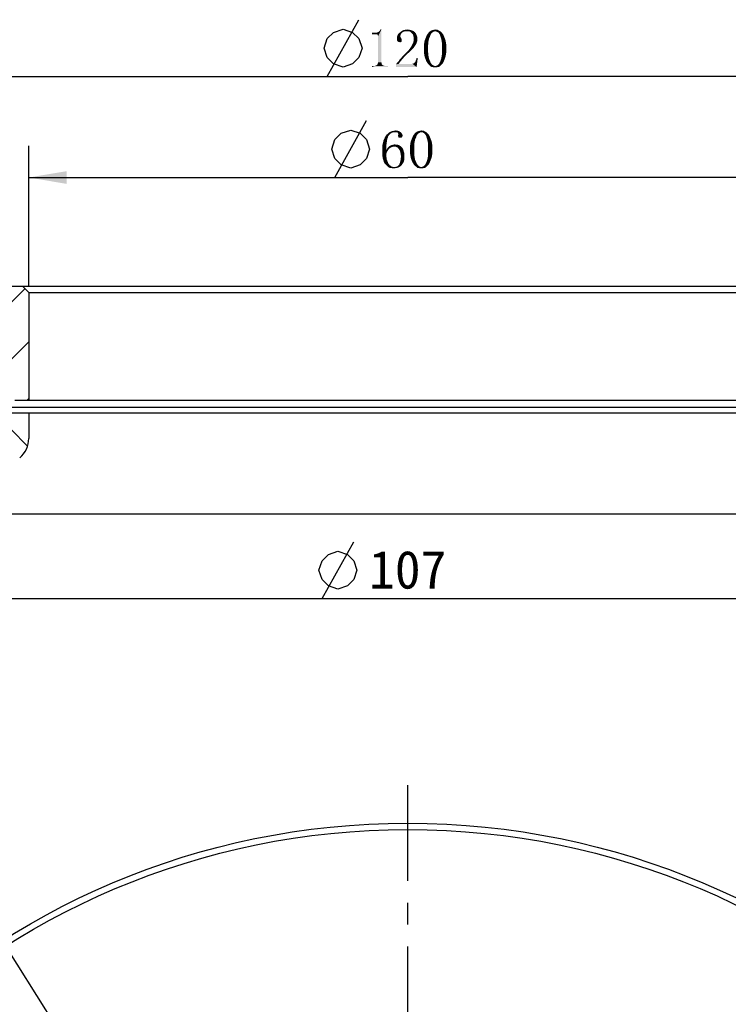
# Model space of a CAD drawing. Header units: millimetres. Extents: x 74 to 208, y 23 to 254.
# Tile 3 of 4: x 107 to 163, y 176 to 254. Entities that reach past the tile are written whole.
import ezdxf

# ---------------------------------------------------------------- set-up
doc = ezdxf.new("R2010")
doc.units = ezdxf.units.MM
doc.header["$LTSCALE"] = 23.1
doc.header["$PDMODE"] = 3
doc.header["$PDSIZE"] = 8
doc.linetypes.add('CENTER', pattern=[0.6, 0.375, -0.075, 0.075, -0.075])
doc.layers.get('0').update_dxf_attribs({"linetype": 'CONTINUOUS'})
doc.layers.get('Defpoints').update_dxf_attribs({"linetype": 'CONTINUOUS'})
for name, color, linetype in [('00_COMPONENTS', 7, 'CONTINUOUS'), ('03_ALL_AXES', 7, 'CONTINUOUS'), ('51__DRAFT_DIMS', 7, 'CONTINUOUS')]:
    doc.layers.add(name, color=color, linetype=linetype)
doc.styles.get("Standard").update_dxf_attribs({"font": 'simfang.ttf'})
doc.dimstyles.new('DIMSTYLE_1', dxfattribs={"dimtxt": 3, "dimasz": 3, "dimexe": 2.5, "dimexo": 0.5, "dimgap": 0.75, "dimtad": 1, "dimdsep": 46, "dimtxsty": 'STANDARD', "dimblk": '_FILLED', "dimblk1": '_FILLED', "dimblk2": '_FILLED', "dimcen": 0.09, "dimclrt": 3, "dimazin": 2, "dimtp": 0.3, "dimtm": 0.3, "dimtfac": 1, "dimtofl": 0, "dimtmove": 0, "dimatfit": 3, "dimldrblk": '_FILLED', "dimfxl": 1, "dimtolj": 1, "dimarcsym": 0})
doc.dimstyles.new('DIMSTYLE_4', dxfattribs={"dimtxt": 3, "dimasz": 3, "dimexe": 2.5, "dimexo": 0.5, "dimtad": 1, "dimdsep": 46, "dimtxsty": 'STANDARD', "dimblk": '_FILLED', "dimblk1": '_FILLED', "dimblk2": '_FILLED', "dimcen": 0.09, "dimclrt": 3, "dimazin": 2, "dimtp": 0.1, "dimtm": 0.1, "dimtfac": 1, "dimtofl": 0, "dimtmove": 0, "dimatfit": 1, "dimldrblk": '_FILLED', "dimfxl": 1, "dimtolj": 1, "dimarcsym": 0})

# ---------------------------------------------------------------- blocks, each defined once
blk = doc.blocks.new('_FILLED')
at = {"color": 0, "linetype": 'ByBlock'}
blk.add_solid([(0, 0), (-1, 0.167), (-1, -0.167)], dxfattribs=at)
blk = doc.blocks.new('*D1')
at = {"layer": '51__DRAFT_DIMS', "color": 4}
for p, q in [((77.446, 231.571), (77.446, 252.159)), ((197.446, 231.571), (197.446, 252.159)), ((77.446, 249.659), (137.446, 249.659)), ((197.446, 249.659), (137.446, 249.659))]:
    blk.add_line(p, q, dxfattribs=at)
at = {"layer": '51__DRAFT_DIMS', "color": 4, "xscale": 3, "yscale": 3, "zscale": 3, "rotation": 180}
blk.add_blockref('_FILLED', (77.446, 249.659), dxfattribs=at)
at = {"layer": '51__DRAFT_DIMS', "color": 4, "xscale": 3, "yscale": 3, "zscale": 3}
blk.add_blockref('_FILLED', (197.446, 249.659), dxfattribs=at)
blk = doc.blocks.new('*D2')
at = {"layer": '51__DRAFT_DIMS', "color": 4}
for p, q in [((107.446, 233.071), (107.446, 244.174)), ((167.446, 233.071), (167.446, 244.174)), ((107.446, 241.674), (137.446, 241.674)), ((167.446, 241.674), (137.446, 241.674))]:
    blk.add_line(p, q, dxfattribs=at)
at = {"layer": '51__DRAFT_DIMS', "color": 4, "xscale": 3, "yscale": 3, "zscale": 3, "rotation": 180}
blk.add_blockref('_FILLED', (107.446, 241.674), dxfattribs=at)
at = {"layer": '51__DRAFT_DIMS', "color": 4, "xscale": 3, "yscale": 3, "zscale": 3}
blk.add_blockref('_FILLED', (167.446, 241.674), dxfattribs=at)
blk = doc.blocks.new('*D6')
at = {"color": 4}
for p, q in [((99.228, 185.445), (87.821, 185.445)), ((102.728, 185.445), (99.228, 185.445)), ((113.377, 168.621), (102.728, 185.445))]:
    blk.add_line(p, q, dxfattribs=at)
at = {"color": 4, "xscale": 3, "yscale": 3, "zscale": 3, "rotation": 302.3344566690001}
blk.add_blockref('_FILLED', (113.377, 168.621), dxfattribs=at)
blk = doc.blocks.new('*D8')
at = {"layer": '51__DRAFT_DIMS', "color": 0, "lineweight": -2}
for p, q in [((83.946, 216.571), (83.946, 205.864)), ((190.946, 216.571), (190.946, 205.864)), ((86.946, 208.364), (187.946, 208.364))]:
    blk.add_line(p, q, dxfattribs=at)
at = {"layer": 'Defpoints', "color": 0}
for p in [(83.946, 217.071), (190.946, 217.071), (190.946, 208.364)]:
    blk.add_point(p, dxfattribs=at)
at = {"layer": '51__DRAFT_DIMS', "color": 0, "linetype": 'ByBlock', "lineweight": -2, "xscale": 3, "yscale": 3, "zscale": 3, "rotation": 180}
blk.add_blockref('_FILLED', (83.946, 208.364), dxfattribs=at)
at = {"layer": '51__DRAFT_DIMS', "color": 0, "linetype": 'ByBlock', "lineweight": -2, "xscale": 3, "yscale": 3, "zscale": 3}
blk.add_blockref('_FILLED', (190.946, 208.364), dxfattribs=at)
at = {"layer": '51__DRAFT_DIMS', "color": 3, "insert": (137.446, 210.632), "char_height": 3, "attachment_point": 5}
blk.add_mtext('\\A1;107', dxfattribs=at)

msp = doc.modelspace()

# ---------------------------------------------------------------- hatches: boundary and pattern name
h = msp.add_hatch()
h.set_pattern_fill('ANSI31', color=256)
h.paths.add_polyline_path([(83.94602, 217.07068), (83.94602, 223.47068), (82.64602, 223.47068), (82.64616, 225.07068), (105.94602, 225.07068), (106.14602, 225.07068), (106.14602, 224.27068), (106.34602, 224.07068), (107.44602, 224.07068), (107.44602, 232.57068), (106.94602, 233.07068), (77.94602, 233.07068), (77.44602, 232.57068), (77.44602, 217.07068)])
h.paths.add_polyline_path([(197.44602, 217.07068), (197.44602, 232.57068), (196.94602, 233.07068), (167.94602, 233.07068), (167.44602, 232.57068), (167.44602, 224.07068), (168.54602, 224.07068), (168.74602, 224.27068), (168.74602, 225.07068), (168.94619, 225.07068), (192.24602, 225.07068), (192.24602, 223.47068), (190.94602, 223.47068), (190.94602, 217.07068)])
h = msp.add_hatch()
h.set_pattern_fill('ANSI31', angle=90)
h.paths.add_polyline_path([(77.44602, 217.07068), (83.94602, 217.07068), (100.82082, 217.07068, 0.17632698), (101.46361, 217.30464), (105.6888, 220.85, 0.22169466), (106.04602, 221.61604), (106.04602, 223.07068), (107.44602, 223.07068), (107.44602, 221.0379, -0.22169466), (106.73159, 219.50581), (102.00365, 215.53859, -0.17632698), (100.71808, 215.07068), (77.44602, 215.07068)])

# ---------------------------------------------------------------- linework, layer by layer
at = {"color": 3}
for p, q in [((131.08321, 249.65918), (133.58322, 254.1592)), ((131.68267, 241.67434), (134.18267, 246.17436))]:
    msp.add_line(p, q, dxfattribs=at)
at = {"color": 7}
for p, q in [((106.04602, 223.07068), (168.84602, 223.07068)), ((107.44602, 223.07068), (107.44602, 221.0379)), ((77.44602, 215.07068), (197.44602, 215.07068))]:
    msp.add_line(p, q, dxfattribs=at)
at = {"color": 3}
for points in [[(130.83322, 251.90919), (131.08321, 252.65918), (131.58321, 253.15919), (132.33322, 253.40918), (133.08322, 253.15919), (133.58322, 252.65918), (133.83321, 251.90919), (133.58322, 251.15919), (133.08322, 250.65918), (132.33322, 250.40919), (131.58321, 250.65918), (131.08321, 251.15919), (130.83322, 251.90919)], [(131.43267, 243.92434), (131.68267, 244.67434), (132.18266, 245.17435), (132.93267, 245.42434), (133.68267, 245.17435), (134.18267, 244.67434), (134.43267, 243.92434), (134.18267, 243.17435), (133.68267, 242.67434), (132.93267, 242.42435), (132.18266, 242.67434), (131.68267, 243.17435), (131.43267, 243.92434)]]:
    msp.add_lwpolyline(points, dxfattribs=at)
at = {"color": 7}
msp.add_arc((105.44602, 221.0379), 2, 310, 0, dxfattribs=at)
at = {"layer": '00_COMPONENTS', "color": 7}
for p, q in [((77.94602, 233.07068), (196.94602, 233.07068)), ((107.44602, 232.57068), (106.94602, 233.07068)), ((107.44602, 232.57068), (107.44602, 224.07068)), ((107.44602, 232.57068), (167.44602, 232.57068)), ((106.34602, 224.07068), (168.54602, 224.07068)), ((192.24602, 223.47068), (82.64602, 223.47068)), ((77.44602, 215.07068), (197.44602, 215.07068))]:
    msp.add_line(p, q, dxfattribs=at)
for radius in [60, 59.5]:
    msp.add_circle((137.44602, 130.59839), radius, dxfattribs=at)
at = {"layer": '03_ALL_AXES', "color": 1, "linetype": 'CENTER'}
msp.add_line((137.44602, 130.59839), (137.44602, 193.59839), dxfattribs=at)
at = {"layer": '51__DRAFT_DIMS', "color": 3}
msp.add_line((130.67307, 208.36445), (133.17306, 212.86445), dxfattribs=at)
msp.add_lwpolyline([(130.42307, 210.61444), (130.67307, 211.36444), (131.17307, 211.86444), (131.92306, 212.11443), (132.67307, 211.86444), (133.17306, 211.36444), (133.42307, 210.61444), (133.17306, 209.86444), (132.67307, 209.36444), (131.92306, 209.11445), (131.17307, 209.36444), (130.67307, 209.86444), (130.42307, 210.61444)], dxfattribs=at)
for points in [[(134.61008, 253.01075), (134.96164, 253.12793), (135.03195, 253.15137)], [(134.91477, 253.01075), (134.61008, 253.01075), (135.03195, 253.15137)], [(134.91477, 253.01075), (135.10227, 253.17481), (135.17258, 253.22168)], [(135.00852, 253.01075), (134.91477, 253.01075), (135.17258, 253.22168)], [(134.91477, 253.01075), (135.03195, 253.15137), (135.10227, 253.17481)], [(135.00852, 253.01075), (135.17258, 253.22168), (135.36008, 253.38575)], [(135.05539, 252.96387), (135.00852, 253.01075), (135.36008, 253.38575)], [(135.07883, 252.917), (135.05539, 252.96387), (135.36008, 253.38575)], [(135.10227, 252.87012), (135.07883, 252.917), (135.36008, 253.38575)], [(135.10227, 250.78418), (135.10227, 252.87012), (135.36008, 253.38575)], [(135.10227, 250.78418), (135.36008, 253.38575), (135.36008, 250.78418)], [(135.17258, 253.22168), (135.21945, 253.26856), (135.36008, 253.38575)], [(135.21945, 253.26856), (135.26633, 253.33887), (135.36008, 253.38575)], [(135.36008, 253.38575), (135.26633, 253.33887), (135.28977, 253.38575)], [(137.02414, 253.15137), (136.74289, 253.08106), (136.86008, 253.17481)], [(136.74289, 253.08106), (137.02414, 253.15137), (136.95383, 253.08106)], [(137.25852, 253.24512), (136.86008, 253.17481), (136.97727, 253.26856)], [(137.25852, 253.24512), (137.16477, 253.22168), (136.86008, 253.17481)], [(137.16477, 253.22168), (137.09445, 253.19825), (136.86008, 253.17481)], [(136.86008, 253.17481), (137.09445, 253.19825), (137.02414, 253.15137)], [(137.7507, 253.31543), (136.97727, 253.26856), (137.11789, 253.33887)], [(136.97727, 253.26856), (137.7507, 253.31543), (137.89133, 253.26856)], [(136.97727, 253.26856), (137.89133, 253.26856), (137.25852, 253.24512)], [(137.58664, 253.36231), (137.11789, 253.33887), (137.25852, 253.36231)], [(137.11789, 253.33887), (137.58664, 253.36231), (137.7507, 253.31543)], [(137.25852, 253.36231), (137.39914, 253.38575), (137.58664, 253.36231)], [(137.3757, 253.24512), (137.25852, 253.24512), (137.89133, 253.26856)], [(137.49289, 253.24512), (137.3757, 253.24512), (137.89133, 253.26856)], [(137.61008, 253.22168), (137.49289, 253.24512), (137.89133, 253.26856)], [(137.61008, 253.22168), (137.89133, 253.26856), (138.00852, 253.17481)], [(138.00852, 253.17481), (137.70383, 253.15137), (137.61008, 253.22168)], [(137.77414, 253.08106), (137.70383, 253.15137), (138.00852, 253.17481)], [(137.77414, 253.08106), (138.00852, 253.17481), (138.10227, 253.05762)], [(139.39133, 253.15137), (139.34445, 253.1045), (139.03977, 253.05762)], [(139.39133, 253.15137), (139.03977, 253.05762), (139.11008, 253.15137)], [(139.50852, 253.22168), (139.46164, 253.17481), (139.11008, 253.15137)], [(139.50852, 253.22168), (139.11008, 253.15137), (139.18039, 253.22168)], [(139.11008, 253.15137), (139.46164, 253.17481), (139.39133, 253.15137)], [(139.97727, 253.26856), (139.6257, 253.24512), (139.18039, 253.22168)], [(139.97727, 253.26856), (139.18039, 253.22168), (139.2507, 253.26856)], [(139.50852, 253.22168), (139.18039, 253.22168), (139.6257, 253.24512)], [(139.88352, 253.31543), (139.2507, 253.26856), (139.34445, 253.31543)], [(139.2507, 253.26856), (139.88352, 253.31543), (139.97727, 253.26856)], [(139.34445, 253.31543), (139.4382, 253.33887), (139.8132, 253.36231)], [(139.34445, 253.31543), (139.8132, 253.36231), (139.88352, 253.31543)], [(139.71945, 253.36231), (139.8132, 253.36231), (139.4382, 253.33887)], [(139.71945, 253.36231), (139.4382, 253.33887), (139.53195, 253.36231)], [(139.50852, 253.22168), (139.6257, 253.24512), (139.55539, 253.22168)], [(139.53195, 253.36231), (139.6257, 253.38575), (139.71945, 253.36231)], [(139.69602, 253.22168), (139.6257, 253.24512), (139.97727, 253.26856)], [(139.74289, 253.22168), (139.69602, 253.22168), (139.97727, 253.26856)], [(139.74289, 253.22168), (139.97727, 253.26856), (140.04758, 253.22168)], [(140.04758, 253.22168), (139.8132, 253.17481), (139.74289, 253.22168)], [(139.86008, 253.15137), (139.8132, 253.17481), (140.04758, 253.22168)], [(139.86008, 253.15137), (140.04758, 253.22168), (140.11789, 253.15137)], [(140.11789, 253.15137), (139.90695, 253.1045), (139.86008, 253.15137)], [(139.90695, 253.1045), (140.11789, 253.15137), (140.1882, 253.08106)], [(134.86789, 253.12793), (134.96164, 253.12793), (134.61008, 253.01075)], [(134.77414, 253.12793), (134.86789, 253.12793), (134.61008, 253.01075)], [(134.77414, 253.12793), (134.61008, 253.01075), (134.61008, 253.12793)], [(136.88352, 252.94043), (136.60227, 252.79981), (136.64914, 252.96387)], [(136.88352, 252.94043), (136.86008, 252.87012), (136.60227, 252.79981)], [(136.60227, 252.79981), (136.86008, 252.87012), (136.88352, 252.75294)], [(136.88352, 252.75294), (136.60227, 252.63575), (136.60227, 252.79981)], [(136.88352, 252.75294), (136.93039, 252.68262), (136.60227, 252.63575)], [(136.60227, 252.63575), (136.93039, 252.68262), (136.97727, 252.61231)], [(136.97727, 252.61231), (136.60227, 252.56543), (136.60227, 252.63575)], [(136.60227, 252.56543), (136.97727, 252.61231), (136.97727, 252.542)], [(136.97727, 252.542), (136.60227, 252.51856), (136.60227, 252.56543)], [(136.6257, 252.47168), (136.60227, 252.51856), (136.97727, 252.542)], [(136.6257, 252.47168), (136.97727, 252.542), (136.97727, 252.47168)], [(136.97727, 252.47168), (136.64914, 252.44825), (136.6257, 252.47168)], [(136.95383, 253.08106), (136.90695, 253.01075), (136.64914, 252.96387)], [(136.95383, 253.08106), (136.64914, 252.96387), (136.74289, 253.08106)], [(136.64914, 252.96387), (136.90695, 253.01075), (136.88352, 252.94043)], [(136.64914, 252.44825), (136.97727, 252.47168), (136.95383, 252.42481)], [(136.95383, 252.42481), (136.71945, 252.40137), (136.64914, 252.44825)], [(136.8132, 252.37793), (136.71945, 252.40137), (136.95383, 252.42481)], [(136.8132, 252.37793), (136.95383, 252.42481), (136.88352, 252.37793)], [(138.10227, 253.05762), (137.84445, 253.01075), (137.77414, 253.08106)], [(137.84445, 253.01075), (138.10227, 253.05762), (138.14914, 252.94043)], [(138.14914, 252.94043), (137.89133, 252.89356), (137.84445, 253.01075)], [(138.14914, 252.33106), (137.84445, 252.26075), (137.89133, 252.37793)], [(137.89133, 252.89356), (138.14914, 252.94043), (138.19602, 252.79981)], [(138.19602, 252.79981), (137.91477, 252.75294), (137.89133, 252.89356)], [(138.19602, 252.44825), (137.89133, 252.37793), (137.91477, 252.49512)], [(137.89133, 252.37793), (138.19602, 252.44825), (138.14914, 252.33106)], [(137.91477, 252.75294), (138.19602, 252.79981), (138.21945, 252.65918)], [(138.21945, 252.65918), (137.91477, 252.61231), (137.91477, 252.75294)], [(137.91477, 252.61231), (138.21945, 252.65918), (138.19602, 252.542)], [(138.19602, 252.542), (137.91477, 252.49512), (137.91477, 252.61231)], [(137.91477, 252.49512), (138.19602, 252.542), (138.19602, 252.44825)], [(138.73508, 252.19043), (138.75852, 252.3545), (139.08664, 252.42481)], [(138.73508, 252.19043), (139.08664, 252.42481), (139.0632, 252.167)], [(139.08664, 252.42481), (138.75852, 252.3545), (138.78195, 252.49512)], [(138.78195, 252.49512), (138.82883, 252.61231), (139.13352, 252.65918)], [(138.78195, 252.49512), (139.13352, 252.65918), (139.08664, 252.42481)], [(139.13352, 252.65918), (138.82883, 252.61231), (138.8757, 252.7295)], [(138.8757, 252.7295), (138.92258, 252.84668), (139.22727, 252.87012)], [(138.8757, 252.7295), (139.22727, 252.87012), (139.13352, 252.65918)], [(139.2507, 252.96387), (139.22727, 252.87012), (138.92258, 252.84668)], [(139.2507, 252.96387), (138.92258, 252.84668), (138.96945, 252.96387)], [(139.29758, 253.03418), (138.96945, 252.96387), (139.03977, 253.05762)], [(138.96945, 252.96387), (139.29758, 253.03418), (139.2507, 252.96387)], [(139.03977, 253.05762), (139.34445, 253.1045), (139.29758, 253.03418)], [(140.1882, 253.08106), (139.95383, 253.03418), (139.90695, 253.1045)], [(139.95383, 253.03418), (140.1882, 253.08106), (140.25852, 252.98731)], [(140.25852, 252.98731), (140.0007, 252.96387), (139.95383, 253.03418)], [(140.02414, 252.87012), (140.0007, 252.96387), (140.25852, 252.98731)], [(140.02414, 252.87012), (140.25852, 252.98731), (140.30539, 252.87012)], [(140.30539, 252.87012), (140.09445, 252.65918), (140.02414, 252.87012)], [(140.30539, 252.87012), (140.35227, 252.75293), (140.09445, 252.65918)], [(140.09445, 252.65918), (140.35227, 252.75293), (140.39914, 252.63575)], [(140.39914, 252.63575), (140.14133, 252.42481), (140.09445, 252.65918)], [(140.39914, 252.63575), (140.44602, 252.49512), (140.14133, 252.42481)], [(140.14133, 252.42481), (140.44602, 252.49512), (140.46945, 252.3545)], [(140.46945, 252.3545), (140.16477, 252.167), (140.14133, 252.42481)], [(137.1882, 251.417), (137.35227, 251.58106), (137.58664, 251.6045)], [(137.1882, 251.417), (137.58664, 251.6045), (137.3757, 251.417)], [(137.58664, 251.6045), (137.35227, 251.58106), (137.49289, 251.72168)], [(137.82102, 251.83887), (137.49289, 251.72168), (137.61008, 251.86231)], [(137.49289, 251.72168), (137.82102, 251.83887), (137.58664, 251.6045)], [(137.91477, 251.93262), (137.61008, 251.86231), (137.70383, 252.00293)], [(137.61008, 251.86231), (137.91477, 251.93262), (137.82102, 251.83887)], [(138.05539, 252.14356), (137.98508, 252.02637), (137.70383, 252.00293)], [(138.05539, 252.14356), (137.70383, 252.00293), (137.77414, 252.14356)], [(137.70383, 252.00293), (137.98508, 252.02637), (137.91477, 251.93262)], [(138.1257, 252.23731), (137.77414, 252.14356), (137.84445, 252.26075)], [(137.77414, 252.14356), (138.1257, 252.23731), (138.05539, 252.14356)], [(137.84445, 252.26075), (138.14914, 252.33106), (138.1257, 252.23731)], [(139.0632, 252.167), (138.73508, 252.04981), (138.73508, 252.19043)], [(138.73508, 251.88575), (138.73508, 252.04981), (139.0632, 252.167)], [(138.73508, 251.88575), (139.0632, 252.167), (139.0632, 251.88575)], [(139.0632, 251.88575), (138.73508, 251.69825), (138.73508, 251.88575)], [(138.73508, 251.69825), (139.0632, 251.88575), (139.0632, 251.58106)], [(139.0632, 251.58106), (138.73508, 251.53418), (138.73508, 251.69825)], [(138.75852, 251.39356), (138.73508, 251.53418), (139.0632, 251.58106)], [(138.75852, 251.39356), (139.0632, 251.58106), (139.08664, 251.29981)], [(140.49289, 251.53418), (140.14133, 251.29981), (140.16477, 251.58106)], [(140.46945, 252.3545), (140.49289, 252.21387), (140.16477, 252.167)], [(140.16477, 252.167), (140.49289, 252.21387), (140.49289, 252.04981)], [(140.49289, 252.04981), (140.16477, 251.88575), (140.16477, 252.167)], [(140.16477, 251.88575), (140.49289, 252.04981), (140.49289, 251.88575)], [(140.49289, 251.88575), (140.49289, 251.69825), (140.16477, 251.58106)], [(140.49289, 251.88575), (140.16477, 251.58106), (140.16477, 251.88575)], [(140.16477, 251.58106), (140.49289, 251.69825), (140.49289, 251.53418)], [(136.83664, 250.80762), (136.57883, 250.71387), (136.64914, 250.80762)], [(136.57883, 250.71387), (136.83664, 250.80762), (136.76633, 250.71387)], [(136.64914, 250.80762), (136.74289, 250.90137), (136.93039, 250.92481)], [(136.64914, 250.80762), (136.93039, 250.92481), (136.83664, 250.80762)], [(136.93039, 250.92481), (136.74289, 250.90137), (136.8132, 251.01856)], [(137.04758, 251.06543), (136.8132, 251.01856), (136.93039, 251.13574)], [(136.8132, 251.01856), (137.04758, 251.06543), (136.93039, 250.92481)], [(137.1882, 251.2295), (136.93039, 251.13574), (137.04758, 251.27637)], [(136.93039, 251.13574), (137.1882, 251.2295), (137.04758, 251.06543)], [(137.3757, 251.417), (137.04758, 251.27637), (137.1882, 251.417)], [(137.04758, 251.27637), (137.3757, 251.417), (137.1882, 251.2295)], [(138.00852, 250.78418), (138.05539, 250.8545), (138.24289, 251.13574)], [(138.00852, 250.78418), (138.24289, 251.13574), (138.14914, 250.40918)], [(138.05539, 250.8545), (138.07883, 250.92481), (138.24289, 251.13574)], [(138.07883, 250.92481), (138.1257, 251.01856), (138.24289, 251.13574)], [(138.24289, 251.13574), (138.1257, 251.01856), (138.14914, 251.13574)], [(139.08664, 251.29981), (138.78195, 251.2295), (138.75852, 251.39356)], [(138.82883, 251.11231), (138.78195, 251.2295), (139.08664, 251.29981)], [(138.82883, 251.11231), (139.08664, 251.29981), (139.13352, 251.06543)], [(139.13352, 251.06543), (138.8757, 250.97168), (138.82883, 251.11231)], [(138.92258, 250.8545), (138.8757, 250.97168), (139.13352, 251.06543)], [(138.92258, 250.8545), (139.13352, 251.06543), (139.22727, 250.8545)], [(139.22727, 250.8545), (138.99289, 250.76075), (138.92258, 250.8545)], [(139.22727, 250.8545), (139.2507, 250.78418), (138.99289, 250.76075)], [(139.97727, 250.78418), (140.02414, 250.8545), (140.30539, 250.87793)], [(139.97727, 250.78418), (140.30539, 250.87793), (140.25852, 250.76075)], [(140.35227, 250.99512), (140.02414, 250.8545), (140.09445, 251.06543)], [(140.35227, 250.99512), (140.30539, 250.87793), (140.02414, 250.8545)], [(140.44602, 251.25293), (140.09445, 251.06543), (140.14133, 251.29981)], [(140.44602, 251.25293), (140.39914, 251.11231), (140.09445, 251.06543)], [(140.09445, 251.06543), (140.39914, 251.11231), (140.35227, 250.99512)], [(140.49289, 251.53418), (140.46945, 251.39356), (140.14133, 251.29981)], [(140.14133, 251.29981), (140.46945, 251.39356), (140.44602, 251.25293)], [(135.6882, 250.50293), (135.8757, 250.50293), (134.61008, 250.40918)], [(135.61789, 250.50293), (135.6882, 250.50293), (134.61008, 250.40918)], [(134.84445, 250.50293), (135.61789, 250.50293), (134.61008, 250.40918)], [(134.77414, 250.50293), (134.84445, 250.50293), (134.61008, 250.40918)], [(134.77414, 250.50293), (134.61008, 250.40918), (134.61008, 250.50293)], [(134.61008, 250.40918), (135.8757, 250.50293), (135.8757, 250.40918)], [(135.54758, 250.52637), (134.84445, 250.50293), (134.91477, 250.52637)], [(134.84445, 250.50293), (135.54758, 250.52637), (135.61789, 250.50293)], [(135.5007, 250.54981), (134.91477, 250.52637), (134.96164, 250.54981)], [(134.91477, 250.52637), (135.5007, 250.54981), (135.54758, 250.52637)], [(135.45383, 250.57325), (134.96164, 250.54981), (135.00852, 250.57325)], [(134.96164, 250.54981), (135.45383, 250.57325), (135.5007, 250.54981)], [(135.40695, 250.62012), (135.00852, 250.57325), (135.05539, 250.62012)], [(135.00852, 250.57325), (135.40695, 250.62012), (135.45383, 250.57325)], [(135.38352, 250.667), (135.05539, 250.62012), (135.07883, 250.667)], [(135.05539, 250.62012), (135.38352, 250.667), (135.40695, 250.62012)], [(135.36008, 250.78418), (135.07883, 250.71387), (135.10227, 250.78418)], [(135.07883, 250.71387), (135.36008, 250.78418), (135.38352, 250.71387)], [(135.38352, 250.71387), (135.07883, 250.667), (135.07883, 250.71387)], [(135.07883, 250.667), (135.38352, 250.71387), (135.38352, 250.667)], [(136.76633, 250.71387), (136.71945, 250.667), (136.53195, 250.62012)], [(136.76633, 250.71387), (136.53195, 250.62012), (136.57883, 250.71387)], [(137.7507, 250.667), (137.82102, 250.667), (136.53195, 250.62012)], [(136.71945, 250.667), (137.7507, 250.667), (136.53195, 250.62012)], [(136.53195, 250.40918), (136.53195, 250.62012), (137.82102, 250.667)], [(138.14914, 250.40918), (136.53195, 250.40918), (137.82102, 250.667)], [(138.14914, 250.40918), (137.82102, 250.667), (137.89133, 250.69043)], [(138.14914, 250.40918), (137.89133, 250.69043), (137.9382, 250.71387)], [(138.14914, 250.40918), (137.9382, 250.71387), (138.00852, 250.78418)], [(138.99289, 250.76075), (139.2507, 250.78418), (139.29758, 250.71387)], [(139.29758, 250.71387), (139.03977, 250.667), (138.99289, 250.76075)], [(139.03977, 250.667), (139.29758, 250.71387), (139.34445, 250.64356)], [(139.34445, 250.64356), (139.11008, 250.59668), (139.03977, 250.667)], [(139.11008, 250.59668), (139.34445, 250.64356), (139.39133, 250.59668)], [(139.39133, 250.59668), (139.20383, 250.52637), (139.11008, 250.59668)], [(139.39133, 250.59668), (139.46164, 250.54981), (139.20383, 250.52637)], [(139.20383, 250.52637), (139.46164, 250.54981), (139.50852, 250.52637)], [(139.50852, 250.52637), (139.27414, 250.45606), (139.20383, 250.52637)], [(139.50852, 250.52637), (139.55539, 250.50293), (139.27414, 250.45606)], [(139.27414, 250.45606), (139.67258, 250.50293), (140.04758, 250.52637)], [(139.27414, 250.45606), (140.04758, 250.52637), (139.97727, 250.45606)], [(139.6257, 250.50293), (139.67258, 250.50293), (139.27414, 250.45606)], [(139.55539, 250.50293), (139.6257, 250.50293), (139.27414, 250.45606)], [(139.97727, 250.45606), (139.34445, 250.40918), (139.27414, 250.45606)], [(139.4382, 250.40918), (139.34445, 250.40918), (139.97727, 250.45606)], [(139.8132, 250.40918), (139.4382, 250.40918), (139.97727, 250.45606)], [(139.8132, 250.40918), (139.53195, 250.38575), (139.4382, 250.40918)], [(139.6257, 250.38575), (139.53195, 250.38575), (139.8132, 250.40918)], [(139.6257, 250.38575), (139.8132, 250.40918), (139.71945, 250.38575)], [(140.04758, 250.52637), (139.67258, 250.50293), (139.74289, 250.52637)], [(139.74289, 250.52637), (139.78977, 250.54981), (140.11789, 250.59668)], [(139.74289, 250.52637), (140.11789, 250.59668), (140.04758, 250.52637)], [(140.11789, 250.59668), (139.78977, 250.54981), (139.86008, 250.59668)], [(139.8132, 250.40918), (139.97727, 250.45606), (139.88352, 250.40918)], [(139.86008, 250.59668), (139.90695, 250.64356), (140.1882, 250.667)], [(139.86008, 250.59668), (140.1882, 250.667), (140.11789, 250.59668)], [(140.1882, 250.667), (139.90695, 250.64356), (139.95383, 250.71387)], [(140.25852, 250.76075), (139.95383, 250.71387), (139.97727, 250.78418)], [(139.95383, 250.71387), (140.25852, 250.76075), (140.1882, 250.667)], [(136.71945, 245.35403), (136.15695, 245.33059), (136.27414, 245.35403)], [(136.15695, 245.33059), (136.71945, 245.35403), (136.8132, 245.30716)], [(136.6257, 245.37747), (136.27414, 245.35403), (136.39133, 245.37747)], [(136.27414, 245.35403), (136.6257, 245.37747), (136.71945, 245.35403)], [(136.39133, 245.37747), (136.50852, 245.40091), (136.6257, 245.37747)], [(138.24289, 245.33059), (138.33664, 245.35403), (138.71164, 245.37747)], [(138.24289, 245.33059), (138.71164, 245.37747), (138.78195, 245.33059)], [(138.61789, 245.37747), (138.71164, 245.37747), (138.33664, 245.35403)], [(138.61789, 245.37747), (138.33664, 245.35403), (138.43039, 245.37747)], [(138.43039, 245.37747), (138.52414, 245.40091), (138.61789, 245.37747)], [(135.80539, 244.58059), (135.5007, 244.46341), (135.52414, 244.60403)], [(135.5007, 244.46341), (135.80539, 244.58059), (135.78195, 244.41653)], [(135.82883, 244.72122), (135.52414, 244.60403), (135.59445, 244.74466)], [(135.52414, 244.60403), (135.82883, 244.72122), (135.80539, 244.58059)], [(135.8757, 244.83841), (135.59445, 244.74466), (135.64133, 244.86184)], [(135.59445, 244.74466), (135.8757, 244.83841), (135.82883, 244.72122)], [(135.89914, 244.93216), (135.64133, 244.86184), (135.71164, 244.97903)], [(135.64133, 244.86184), (135.89914, 244.93216), (135.8757, 244.83841)], [(135.94602, 245.00247), (135.71164, 244.97903), (135.78195, 245.07278)], [(135.71164, 244.97903), (135.94602, 245.00247), (135.89914, 244.93216)], [(136.0632, 245.11966), (135.78195, 245.07278), (135.8757, 245.14309)], [(135.78195, 245.07278), (136.0632, 245.11966), (135.94602, 245.00247)], [(136.18039, 245.21341), (135.8757, 245.14309), (135.96945, 245.23684)], [(135.8757, 245.14309), (136.18039, 245.21341), (136.0632, 245.11966)], [(136.32102, 245.26028), (135.96945, 245.23684), (136.0632, 245.28372)], [(135.96945, 245.23684), (136.32102, 245.26028), (136.18039, 245.21341)], [(136.8132, 245.30716), (136.0632, 245.28372), (136.15695, 245.33059)], [(136.32102, 245.26028), (136.0632, 245.28372), (136.8132, 245.30716)], [(136.46164, 245.26028), (136.32102, 245.26028), (136.8132, 245.30716)], [(136.50852, 245.26028), (136.46164, 245.26028), (136.8132, 245.30716)], [(136.57883, 245.26028), (136.50852, 245.26028), (136.8132, 245.30716)], [(136.57883, 245.26028), (136.8132, 245.30716), (136.88352, 245.26028)], [(136.88352, 245.26028), (136.60227, 245.23684), (136.57883, 245.26028)], [(136.64914, 245.23684), (136.60227, 245.23684), (136.88352, 245.26028)], [(136.64914, 245.23684), (136.88352, 245.26028), (136.95383, 245.18997)], [(136.95383, 245.18997), (136.67258, 245.16653), (136.64914, 245.23684)], [(136.69602, 245.11966), (136.67258, 245.16653), (136.95383, 245.18997)], [(137.04758, 245.00247), (136.67258, 244.97903), (136.69602, 245.04934)], [(136.67258, 244.97903), (137.04758, 245.00247), (137.02414, 244.93216)], [(137.02414, 244.93216), (136.69602, 244.90872), (136.67258, 244.97903)], [(136.69602, 245.11966), (136.95383, 245.18997), (137.0007, 245.11966)], [(137.0007, 245.11966), (137.02414, 245.07278), (136.69602, 245.04934)], [(137.0007, 245.11966), (136.69602, 245.04934), (136.69602, 245.11966)], [(136.69602, 245.04934), (137.02414, 245.07278), (137.04758, 245.00247)], [(136.69602, 244.90872), (137.02414, 244.93216), (137.0007, 244.86184)], [(137.0007, 244.86184), (136.71945, 244.83841), (136.69602, 244.90872)], [(136.76633, 244.81497), (136.71945, 244.83841), (137.0007, 244.86184)], [(136.86008, 244.81497), (136.76633, 244.81497), (137.0007, 244.86184)], [(136.86008, 244.81497), (137.0007, 244.86184), (136.93039, 244.81497)], [(137.68039, 244.51028), (137.72727, 244.62747), (138.03195, 244.67434)], [(137.68039, 244.51028), (138.03195, 244.67434), (137.98508, 244.43997)], [(138.03195, 244.67434), (137.72727, 244.62747), (137.77414, 244.74466)], [(137.77414, 244.74466), (137.82102, 244.86184), (138.1257, 244.88528)], [(137.77414, 244.74466), (138.1257, 244.88528), (138.03195, 244.67434)], [(138.14914, 244.97903), (138.1257, 244.88528), (137.82102, 244.86184)], [(138.14914, 244.97903), (137.82102, 244.86184), (137.86789, 244.97903)], [(138.19602, 245.04934), (137.86789, 244.97903), (137.9382, 245.07278)], [(137.86789, 244.97903), (138.19602, 245.04934), (138.14914, 244.97903)], [(138.28977, 245.16653), (138.24289, 245.11966), (137.9382, 245.07278)], [(138.28977, 245.16653), (137.9382, 245.07278), (138.00852, 245.16653)], [(137.9382, 245.07278), (138.24289, 245.11966), (138.19602, 245.04934)], [(138.40695, 245.23684), (138.36008, 245.18997), (138.00852, 245.16653)], [(138.40695, 245.23684), (138.00852, 245.16653), (138.07883, 245.23684)], [(138.00852, 245.16653), (138.36008, 245.18997), (138.28977, 245.16653)], [(138.8757, 245.28372), (138.52414, 245.26028), (138.07883, 245.23684)], [(138.8757, 245.28372), (138.07883, 245.23684), (138.14914, 245.28372)], [(138.40695, 245.23684), (138.07883, 245.23684), (138.52414, 245.26028)], [(138.78195, 245.33059), (138.14914, 245.28372), (138.24289, 245.33059)], [(138.14914, 245.28372), (138.78195, 245.33059), (138.8757, 245.28372)], [(138.40695, 245.23684), (138.52414, 245.26028), (138.45383, 245.23684)], [(138.59445, 245.23684), (138.52414, 245.26028), (138.8757, 245.28372)], [(138.64133, 245.23684), (138.59445, 245.23684), (138.8757, 245.28372)], [(138.64133, 245.23684), (138.8757, 245.28372), (138.94602, 245.23684)], [(138.94602, 245.23684), (138.71164, 245.18997), (138.64133, 245.23684)], [(138.75852, 245.16653), (138.71164, 245.18997), (138.94602, 245.23684)], [(138.75852, 245.16653), (138.94602, 245.23684), (139.01633, 245.16653)], [(139.01633, 245.16653), (138.80539, 245.11966), (138.75852, 245.16653)], [(138.80539, 245.11966), (139.01633, 245.16653), (139.08664, 245.09622)], [(139.08664, 245.09622), (138.85227, 245.04934), (138.80539, 245.11966)], [(138.85227, 245.04934), (139.08664, 245.09622), (139.15695, 245.00247)], [(139.15695, 245.00247), (138.89914, 244.97903), (138.85227, 245.04934)], [(138.92258, 244.88528), (138.89914, 244.97903), (139.15695, 245.00247)], [(138.92258, 244.88528), (139.15695, 245.00247), (139.20383, 244.88528)], [(139.20383, 244.88528), (138.99289, 244.67434), (138.92258, 244.88528)], [(139.20383, 244.88528), (139.2507, 244.76809), (138.99289, 244.67434)], [(138.99289, 244.67434), (139.2507, 244.76809), (139.29758, 244.65091)], [(139.29758, 244.65091), (139.03977, 244.43997), (138.99289, 244.67434)], [(139.29758, 244.65091), (139.34445, 244.51028), (139.03977, 244.43997)], [(135.75852, 244.25247), (135.43039, 244.13528), (135.45383, 244.29934)], [(135.43039, 244.13528), (135.75852, 244.25247), (135.75852, 244.06497)], [(135.75852, 244.06497), (135.43039, 243.94778), (135.43039, 244.13528)], [(135.43039, 243.94778), (135.75852, 244.06497), (135.75852, 243.83059)], [(135.75852, 243.83059), (135.43039, 243.76028), (135.43039, 243.94778)], [(135.43039, 243.76028), (135.75852, 243.83059), (135.89914, 243.85403)], [(135.43039, 243.76028), (135.89914, 243.85403), (135.82883, 243.73684)], [(135.78195, 244.41653), (135.45383, 244.29934), (135.5007, 244.46341)], [(135.45383, 244.29934), (135.78195, 244.41653), (135.75852, 244.25247)], [(135.96945, 243.94778), (135.89914, 243.85403), (135.75852, 243.83059)], [(135.96945, 243.94778), (135.75852, 243.83059), (135.80539, 243.94778)], [(136.03977, 243.99466), (135.80539, 243.94778), (135.8757, 244.04153)], [(135.80539, 243.94778), (136.03977, 243.99466), (135.96945, 243.94778)], [(136.29758, 244.11184), (136.22727, 244.08841), (135.8757, 244.04153)], [(136.29758, 244.11184), (135.8757, 244.04153), (135.94602, 244.11184)], [(136.22727, 244.08841), (136.13352, 244.06497), (135.8757, 244.04153)], [(135.8757, 244.04153), (136.13352, 244.06497), (136.03977, 243.99466)], [(136.83664, 244.18216), (136.90695, 244.13528), (135.94602, 244.11184)], [(136.83664, 244.18216), (135.94602, 244.11184), (136.03977, 244.18216)], [(136.29758, 244.11184), (135.94602, 244.11184), (136.90695, 244.13528)], [(136.76633, 244.22903), (136.03977, 244.18216), (136.13352, 244.22903)], [(136.03977, 244.18216), (136.76633, 244.22903), (136.83664, 244.18216)], [(136.69602, 244.25247), (136.13352, 244.22903), (136.22727, 244.25247)], [(136.13352, 244.22903), (136.69602, 244.25247), (136.76633, 244.22903)], [(136.50852, 244.27591), (136.60227, 244.27591), (136.22727, 244.25247)], [(136.50852, 244.27591), (136.22727, 244.25247), (136.32102, 244.27591)], [(136.22727, 244.25247), (136.60227, 244.27591), (136.69602, 244.25247)], [(136.39133, 244.11184), (136.29758, 244.11184), (136.90695, 244.13528)], [(136.32102, 244.27591), (136.41477, 244.29934), (136.50852, 244.27591)], [(136.50852, 244.11184), (136.39133, 244.11184), (136.90695, 244.13528)], [(136.50852, 244.11184), (136.90695, 244.13528), (136.95383, 244.08841)], [(136.95383, 244.08841), (136.60227, 244.06497), (136.50852, 244.11184)], [(136.67258, 244.01809), (136.60227, 244.06497), (136.95383, 244.08841)], [(136.67258, 244.01809), (136.95383, 244.08841), (137.02414, 244.01809)], [(137.02414, 244.01809), (136.74289, 243.92434), (136.67258, 244.01809)], [(136.74289, 243.92434), (137.02414, 244.01809), (137.09445, 243.87747)], [(137.09445, 243.87747), (136.8132, 243.83059), (136.74289, 243.92434)], [(136.8132, 243.83059), (137.09445, 243.87747), (137.14133, 243.71341)], [(137.14133, 243.71341), (136.86008, 243.68997), (136.8132, 243.83059)], [(137.63352, 244.20559), (137.65695, 244.36966), (137.98508, 244.43997)], [(137.63352, 244.20559), (137.98508, 244.43997), (137.96164, 244.18216)], [(137.96164, 244.18216), (137.63352, 244.06497), (137.63352, 244.20559)], [(137.63352, 243.90091), (137.63352, 244.06497), (137.96164, 244.18216)], [(137.63352, 243.90091), (137.96164, 244.18216), (137.96164, 243.90091)], [(137.96164, 243.90091), (137.63352, 243.71341), (137.63352, 243.90091)], [(137.63352, 243.71341), (137.96164, 243.90091), (137.96164, 243.59622)], [(137.98508, 244.43997), (137.65695, 244.36966), (137.68039, 244.51028)], [(139.03977, 244.43997), (139.34445, 244.51028), (139.36789, 244.36966)], [(139.36789, 244.36966), (139.0632, 244.18216), (139.03977, 244.43997)], [(139.36789, 244.36966), (139.39133, 244.22903), (139.0632, 244.18216)], [(139.0632, 244.18216), (139.39133, 244.22903), (139.39133, 244.06497)], [(139.39133, 244.06497), (139.0632, 243.90091), (139.0632, 244.18216)], [(139.0632, 243.90091), (139.39133, 244.06497), (139.39133, 243.90091)], [(139.39133, 243.90091), (139.39133, 243.71341), (139.0632, 243.59622)], [(139.39133, 243.90091), (139.0632, 243.59622), (139.0632, 243.90091)], [(135.82883, 243.73684), (135.43039, 243.59622), (135.43039, 243.76028)], [(135.43039, 243.59622), (135.82883, 243.73684), (135.75852, 243.57278)], [(135.75852, 243.57278), (135.43039, 243.43216), (135.43039, 243.59622)], [(135.43039, 243.43216), (135.75852, 243.57278), (135.75852, 243.33841)], [(135.75852, 243.33841), (135.45383, 243.29153), (135.43039, 243.43216)], [(135.47727, 243.17434), (135.45383, 243.29153), (135.75852, 243.33841)], [(135.47727, 243.17434), (135.75852, 243.33841), (135.78195, 243.12747)], [(135.78195, 243.12747), (135.52414, 243.03372), (135.47727, 243.17434)], [(135.52414, 243.03372), (135.78195, 243.12747), (135.85227, 242.93997)], [(135.85227, 242.93997), (135.54758, 242.91653), (135.52414, 243.03372)], [(136.86008, 243.68997), (137.14133, 243.71341), (137.1882, 243.57278)], [(137.1882, 243.57278), (136.88352, 243.54934), (136.86008, 243.68997)], [(137.16477, 243.03372), (136.86008, 242.96341), (136.88352, 243.05716)], [(136.86008, 242.96341), (137.16477, 243.03372), (137.14133, 242.93997)], [(136.90695, 243.38528), (136.88352, 243.54934), (137.1882, 243.57278)], [(137.1882, 243.26809), (136.88352, 243.15091), (136.90695, 243.26809)], [(136.88352, 243.15091), (137.1882, 243.26809), (137.1882, 243.15091)], [(137.1882, 243.15091), (136.88352, 243.05716), (136.88352, 243.15091)], [(136.88352, 243.05716), (137.1882, 243.15091), (137.16477, 243.03372)], [(136.90695, 243.38528), (137.1882, 243.57278), (137.1882, 243.38528)], [(137.1882, 243.38528), (136.90695, 243.26809), (136.90695, 243.38528)], [(136.90695, 243.26809), (137.1882, 243.38528), (137.1882, 243.26809)], [(137.96164, 243.59622), (137.63352, 243.54934), (137.63352, 243.71341)], [(137.65695, 243.40872), (137.63352, 243.54934), (137.96164, 243.59622)], [(137.65695, 243.40872), (137.96164, 243.59622), (137.98508, 243.31497)], [(137.98508, 243.31497), (137.68039, 243.24466), (137.65695, 243.40872)], [(137.72727, 243.12747), (137.68039, 243.24466), (137.98508, 243.31497)], [(137.72727, 243.12747), (137.98508, 243.31497), (138.03195, 243.08059)], [(138.03195, 243.08059), (137.77414, 242.98684), (137.72727, 243.12747)], [(137.82102, 242.86966), (137.77414, 242.98684), (138.03195, 243.08059)], [(137.82102, 242.86966), (138.03195, 243.08059), (138.1257, 242.86966)], [(139.2507, 243.01028), (138.92258, 242.86966), (138.99289, 243.08059)], [(139.2507, 243.01028), (139.20383, 242.89309), (138.92258, 242.86966)], [(139.34445, 243.26809), (138.99289, 243.08059), (139.03977, 243.31497)], [(139.34445, 243.26809), (139.29758, 243.12747), (138.99289, 243.08059)], [(138.99289, 243.08059), (139.29758, 243.12747), (139.2507, 243.01028)], [(139.39133, 243.54934), (139.03977, 243.31497), (139.0632, 243.59622)], [(139.39133, 243.54934), (139.36789, 243.40872), (139.03977, 243.31497)], [(139.03977, 243.31497), (139.36789, 243.40872), (139.34445, 243.26809)], [(139.0632, 243.59622), (139.39133, 243.71341), (139.39133, 243.54934)], [(135.59445, 242.82278), (135.54758, 242.91653), (135.85227, 242.93997)], [(135.59445, 242.82278), (135.85227, 242.93997), (135.92258, 242.77591)], [(135.92258, 242.77591), (135.66477, 242.72903), (135.59445, 242.82278)], [(135.73508, 242.65872), (135.66477, 242.72903), (135.92258, 242.77591)], [(135.73508, 242.65872), (135.92258, 242.77591), (136.01633, 242.65872)], [(136.01633, 242.65872), (135.80539, 242.58841), (135.73508, 242.65872)], [(135.80539, 242.58841), (136.01633, 242.65872), (136.13352, 242.56497)], [(136.13352, 242.56497), (135.8757, 242.51809), (135.80539, 242.58841)], [(135.8757, 242.51809), (136.13352, 242.56497), (136.2507, 242.51809)], [(136.2507, 242.51809), (135.96945, 242.47122), (135.8757, 242.51809)], [(136.2507, 242.51809), (136.36789, 242.49466), (135.96945, 242.47122)], [(135.96945, 242.47122), (136.36789, 242.49466), (136.8132, 242.51809)], [(135.96945, 242.47122), (136.8132, 242.51809), (136.67258, 242.44778)], [(136.67258, 242.44778), (136.03977, 242.42434), (135.96945, 242.47122)], [(136.15695, 242.42434), (136.03977, 242.42434), (136.67258, 242.44778)], [(136.15695, 242.42434), (136.67258, 242.44778), (136.53195, 242.42434)], [(136.53195, 242.42434), (136.2507, 242.40091), (136.15695, 242.42434)], [(136.2507, 242.40091), (136.53195, 242.42434), (136.36789, 242.40091)], [(136.8132, 242.51809), (136.36789, 242.49466), (136.48508, 242.51809)], [(136.8132, 242.51809), (136.48508, 242.51809), (136.60227, 242.54153)], [(136.60227, 242.54153), (136.69602, 242.61184), (136.95383, 242.63528)], [(136.60227, 242.54153), (136.95383, 242.63528), (136.8132, 242.51809)], [(136.95383, 242.63528), (136.69602, 242.61184), (136.76633, 242.68216)], [(137.0007, 242.70559), (136.76633, 242.68216), (136.78977, 242.75247)], [(136.76633, 242.68216), (137.0007, 242.70559), (136.95383, 242.63528)], [(137.04758, 242.77591), (136.78977, 242.75247), (136.8132, 242.79934)], [(136.78977, 242.75247), (137.04758, 242.77591), (137.0007, 242.70559)], [(137.09445, 242.84622), (136.8132, 242.79934), (136.83664, 242.86966)], [(136.8132, 242.79934), (137.09445, 242.84622), (137.04758, 242.77591)], [(137.14133, 242.93997), (136.83664, 242.86966), (136.86008, 242.96341)], [(136.83664, 242.86966), (137.14133, 242.93997), (137.09445, 242.84622)], [(138.1257, 242.86966), (137.89133, 242.77591), (137.82102, 242.86966)], [(138.1257, 242.86966), (138.14914, 242.79934), (137.89133, 242.77591)], [(137.89133, 242.77591), (138.14914, 242.79934), (138.19602, 242.72903)], [(138.19602, 242.72903), (137.9382, 242.68216), (137.89133, 242.77591)], [(137.9382, 242.68216), (138.19602, 242.72903), (138.24289, 242.65872)], [(138.24289, 242.65872), (138.00852, 242.61184), (137.9382, 242.68216)], [(138.00852, 242.61184), (138.24289, 242.65872), (138.28977, 242.61184)], [(138.28977, 242.61184), (138.10227, 242.54153), (138.00852, 242.61184)], [(138.28977, 242.61184), (138.36008, 242.56497), (138.10227, 242.54153)], [(138.10227, 242.54153), (138.36008, 242.56497), (138.40695, 242.54153)], [(138.40695, 242.54153), (138.17258, 242.47122), (138.10227, 242.54153)], [(138.40695, 242.54153), (138.45383, 242.51809), (138.17258, 242.47122)], [(138.17258, 242.47122), (138.57102, 242.51809), (138.94602, 242.54153)], [(138.17258, 242.47122), (138.94602, 242.54153), (138.8757, 242.47122)], [(138.52414, 242.51809), (138.57102, 242.51809), (138.17258, 242.47122)], [(138.45383, 242.51809), (138.52414, 242.51809), (138.17258, 242.47122)], [(138.8757, 242.47122), (138.24289, 242.42434), (138.17258, 242.47122)], [(138.33664, 242.42434), (138.24289, 242.42434), (138.8757, 242.47122)], [(138.71164, 242.42434), (138.33664, 242.42434), (138.8757, 242.47122)], [(138.71164, 242.42434), (138.43039, 242.40091), (138.33664, 242.42434)], [(138.52414, 242.40091), (138.43039, 242.40091), (138.71164, 242.42434)], [(138.52414, 242.40091), (138.71164, 242.42434), (138.61789, 242.40091)], [(138.94602, 242.54153), (138.57102, 242.51809), (138.64133, 242.54153)], [(138.64133, 242.54153), (138.6882, 242.56497), (139.01633, 242.61184)], [(138.64133, 242.54153), (139.01633, 242.61184), (138.94602, 242.54153)], [(139.01633, 242.61184), (138.6882, 242.56497), (138.75852, 242.61184)], [(138.71164, 242.42434), (138.8757, 242.47122), (138.78195, 242.42434)], [(138.75852, 242.61184), (138.80539, 242.65872), (139.08664, 242.68216)], [(138.75852, 242.61184), (139.08664, 242.68216), (139.01633, 242.61184)], [(139.08664, 242.68216), (138.80539, 242.65872), (138.85227, 242.72903)], [(139.15695, 242.77591), (138.85227, 242.72903), (138.8757, 242.79934)], [(138.85227, 242.72903), (139.15695, 242.77591), (139.08664, 242.68216)], [(138.8757, 242.79934), (138.92258, 242.86966), (139.20383, 242.89309)], [(138.8757, 242.79934), (139.20383, 242.89309), (139.15695, 242.77591)]]:
    msp.add_solid(points, dxfattribs=at)

# ---------------------------------------------------------------- dimensions: what is measured, and where the dimension line sits
at = {"color": 4}
dim = msp.add_diameter_dim_2p(p1=(113.37729, 168.6207), p2=(161.51474, 92.57607), text='%%c<>', dimstyle='DIMSTYLE_4', override={"dimtih": 1, "dimtoh": 1, "dimpost": '<>'}, dxfattribs=at)
dim.commit()
dim.dimension.update_dxf_attribs({"geometry": '*D6', "text_midpoint": (89.32129, 186.19453), "dimtype": 163})
at = {"layer": '51__DRAFT_DIMS', "color": 4}
for base, p1, p2, picture, middle in [((197.44602, 249.65918), (77.44602, 231.07068), (197.44602, 231.07068), '*D1', (134.14133, 249.65918)), ((167.44602, 241.67434), (107.44602, 232.57068), (167.44602, 232.57068), '*D2', (135.24289, 241.67434))]:
    dim = msp.add_linear_dim(base=base, p1=p1, p2=p2, dimstyle='DIMSTYLE_1', dxfattribs=at)
    dim.commit()
    dim.dimension.update_dxf_attribs({"geometry": picture, "text_midpoint": middle, "dimtype": 160})
dim = msp.add_linear_dim(base=(190.94602, 208.36445), p1=(83.94602, 217.07068), p2=(190.94602, 217.07068), dimstyle='DIMSTYLE_1', override={"dimtxsty": 'STANDARD', "dimldrblk": '_FILLED'}, dxfattribs=at)
dim.commit()
dim.dimension.update_dxf_attribs({"geometry": '*D8', "text_midpoint": (137.44602, 210.63159)})

doc.saveas('drawing.dxf')
